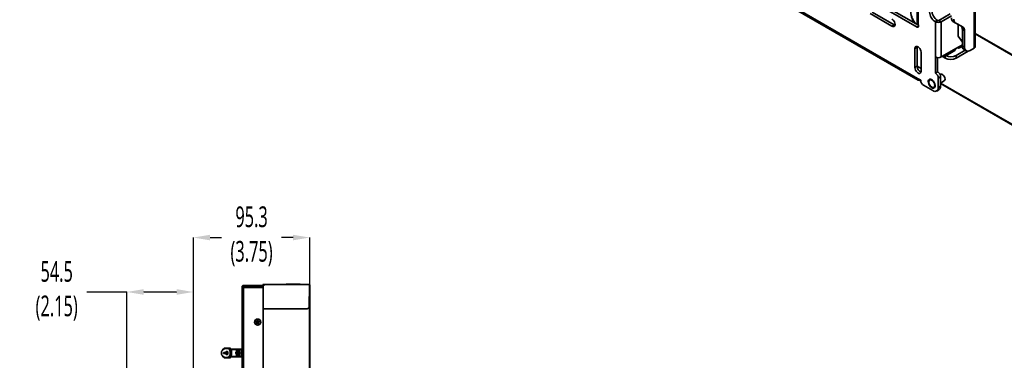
# Model space of a CAD drawing. Header units: millimetres. Extents: x 2 to 1120, y -2 to 861.
# Tile 119 of 226: x 657 to 926, y 443 to 536. Entities that reach past the tile are written whole.
import ezdxf

# ---------------------------------------------------------------- set-up
doc = ezdxf.new("R2010")
doc.units = ezdxf.units.MM
doc.header["$PDSIZE"] = -1
doc.styles.add('SLDTEXTSTYLE0', font='meiryo.ttc', dxfattribs={"width": 0.605})
doc.dimstyles.new('SLDDIMSTYLE1', dxfattribs={"dimtxt": 5.650301, "dimasz": 4.572, "dimexe": 0, "dimexo": 0.0625, "dimgap": 1.412575, "dimtad": 0, "dimtih": 1, "dimtoh": 1, "dimdec": 1, "dimlfac": 3, "dimrnd": 1e-09, "dimzin": 12, "dimdsep": 46, "dimtxsty": 'SLDTEXTSTYLE0', "dimsah": 1, "dimcen": 0.09, "dimadec": 0, "dimazin": 3, "dimtfac": 1, "dimtofl": 0, "dimtmove": 0, "dimatfit": 3, "dimfxl": 1, "dimfrac": 2, "dimtolj": 1, "dimtzin": 12, "dimarcsym": 0})
doc.dimstyles.new('SLDDIMSTYLE2', dxfattribs={"dimtxt": 5.650301, "dimasz": 4.572, "dimexe": 0, "dimexo": 0.0625, "dimgap": 1.412575, "dimtad": 0, "dimtih": 1, "dimtoh": 1, "dimdec": 1, "dimlfac": 3, "dimrnd": 1e-09, "dimzin": 12, "dimdsep": 46, "dimtxsty": 'SLDTEXTSTYLE0', "dimsah": 1, "dimcen": 0.09, "dimadec": 0, "dimazin": 3, "dimtfac": 1, "dimtmove": 0, "dimatfit": 0, "dimfxl": 1, "dimfrac": 2, "dimtolj": 1, "dimtzin": 12, "dimarcsym": 0})

# ---------------------------------------------------------------- blocks, each defined once
blk = doc.blocks.new('*D39')
at = {"color": 0, "linetype": 'Continuous', "lineweight": -2}
for p, q in [((704.83, 436.38), (704.83, 476.77)), ((709.4, 476.77), (712.5, 476.77)), ((732.02, 476.77), (728.92, 476.77)), ((736.6, 463.91), (736.6, 476.77))]:
    blk.add_line(p, q, dxfattribs=at)
at = {"color": 0}
for points in [[(709.4, 477.53), (709.4, 476.01), (704.83, 476.77)], [(732.02, 476.01), (732.02, 477.53), (736.6, 476.77)]]:
    blk.add_solid(points, dxfattribs=at)
at = {"layer": 'Defpoints', "color": 0}
for p in [(704.83, 476.77), (736.6, 463.85), (704.83, 436.32)]:
    blk.add_point(p, dxfattribs=at)
at = {"color": 0, "lineweight": 18, "insert": (720.71, 485.27), "char_height": 5.65, "attachment_point": 2, "style": 'SLDTEXTSTYLE0'}
blk.add_mtext('\\A1;95.3\\P(3.75)', dxfattribs=at)
blk = doc.blocks.new('*D40')
at = {"color": 0, "linetype": 'Continuous', "lineweight": -2}
for p, q in [((675.74, 461.94), (680.31, 461.94)), ((680.31, 461.94), (686.7, 461.93)), ((686.68, 438.62), (686.7, 461.93)), ((700.27, 461.92), (691.27, 461.93)), ((691.27, 461.93), (700.27, 461.92)), ((704.83, 436.38), (704.85, 461.92))]:
    blk.add_line(p, q, dxfattribs=at)
at = {"color": 0}
for points in [[(691.27, 462.69), (691.27, 461.17), (686.7, 461.93)], [(700.27, 461.16), (700.28, 462.69), (704.85, 461.92)]]:
    blk.add_solid(points, dxfattribs=at)
at = {"layer": 'Defpoints', "color": 0}
for p in [(686.7, 461.93), (686.68, 438.55), (704.83, 436.32)]:
    blk.add_point(p, dxfattribs=at)
at = {"color": 0, "lineweight": 18, "insert": (667.53, 470.38), "char_height": 5.65, "attachment_point": 2, "style": 'SLDTEXTSTYLE0'}
blk.add_mtext('\\A1;54.5\\P(2.15)', dxfattribs=at)

msp = doc.modelspace()

# ---------------------------------------------------------------- linework, layer by layer
at = {"color": 7, "linetype": 'Continuous', "lineweight": 35}
for p, q in [((902.357, 635.7889), (902.2995, 535.5118)), ((902.6332, 534.861), (902.6908, 635.3237)), ((790.4637, 584.8206), (902.4176, 520.191)), ((790.6998, 584.2982), (902.6536, 519.6686)), ((917.8725, 584.3101), (917.8725, 528.45)), ((918.2063, 528.9152), (918.2063, 584.7753)), ((902.3334, 534.182), (889.479, 541.6027)), ((902.6824, 534.7031), (890.1053, 541.9637)), ((889.4769, 537.8613), (895.4637, 534.4052)), ((890.1031, 538.2223), (896.0899, 534.7662)), ((911.3808, 537.7728), (908.2951, 535.9939)), ((895.4637, 534.4052), (896.0899, 534.7662)), ((896.0899, 534.7662), (896.2852, 534.6799)), ((902.2995, 535.5118), (902.3041, 535.4529)), ((907.8437, 536.0472), (907.2175, 535.6862)), ((907.2175, 535.6862), (907.3097, 535.633)), ((907.3042, 526.0174), (907.3097, 535.633)), ((907.9359, 535.994), (907.3097, 535.633)), ((907.9359, 535.994), (907.8437, 536.0472)), ((908.2951, 535.9939), (908.9214, 535.6323)), ((908.9159, 526.0168), (908.9214, 535.6323)), ((911.6786, 537.2219), (908.9214, 535.6323)), ((912.1169, 535.7143), (912.7432, 535.3527)), ((912.1169, 535.7143), (914.2336, 534.4919)), ((912.7432, 535.3527), (914.8598, 534.1304)), ((913.4999, 531.7131), (913.5018, 534.9145)), ((902.6929, 534.5971), (902.6928, 534.3896)), ((913.5345, 533.0852), (913.5345, 531.6638)), ((914.2336, 534.4919), (914.8598, 534.1304)), ((914.672, 533.5229), (915.2982, 533.1614)), ((914.672, 533.5229), (914.672, 529.0537)), ((915.2982, 533.1614), (915.2982, 528.6922)), ((918.2063, 532.298), (976.5248, 498.6314)), ((913.4999, 531.7131), (914.672, 530.0419)), ((901.7275, 528.3056), (901.7246, 523.1189)), ((901.7275, 528.3056), (902.3538, 528.6666)), ((902.3538, 528.6666), (902.3508, 523.4799)), ((902.3769, 528.8797), (902.3538, 528.6666)), ((903.4128, 522.1442), (903.4158, 527.331)), ((909.697, 526.0815), (912.6479, 527.7827)), ((909.9336, 526.6036), (912.8845, 528.3048)), ((912.8845, 528.3048), (914.1118, 529.0124)), ((912.9633, 526.4427), (915.459, 527.8834)), ((916.2847, 527.6369), (912.9633, 525.7195)), ((913.3055, 528.5468), (913.3048, 528.5471)), ((913.8752, 528.4903), (914.6747, 528.9512)), ((914.672, 529.0537), (915.2982, 528.6922)), ((915.1104, 528.0846), (915.7367, 527.7231)), ((917.8725, 528.45), (916.7949, 527.8279)), ((907.3017, 521.6287), (907.3042, 526.0174)), ((907.9279, 521.9898), (907.9301, 525.8329)), ((908.9159, 526.0168), (909.9336, 526.6036)), ((909.1273, 526.1379), (909.1266, 526.1383)), ((909.4297, 526.0314), (909.9699, 525.7195)), ((912.9633, 526.4427), (912.9633, 525.7195)), ((901.7246, 523.1189), (902.3508, 523.4799)), ((902.3508, 523.4758), (903.4133, 522.8625)), ((907.9279, 521.9898), (907.3017, 521.6287)), ((907.3292, 521.6128), (907.3017, 521.6287)), ((907.9554, 521.9739), (907.3292, 521.6128)), ((907.9554, 521.9739), (907.9279, 521.9898)), ((908.6677, 521.3238), (908.5715, 521.2683)), ((902.4176, 520.191), (903.3156, 519.6725)), ((903.2241, 519.7254), (903.2229, 519.7247)), ((903.3156, 519.6725), (903.3156, 519.6407)), ((908.1055, 517.7057), (908.107, 520.2645)), ((908.7332, 520.6255), (908.107, 520.2645)), ((908.7318, 518.0667), (908.7332, 520.6255)), ((908.7322, 518.9177), (909.7249, 519.49)), ((908.7322, 518.7619), (1011.0411, 459.7003)), ((904.0934, 518.2924), (906.6078, 516.8408)), ((907.666, 516.736), (908.2922, 517.097)), ((908.7318, 518.0667), (908.1055, 517.7057)), ((718.163, 463.3614), (718.163, 237.388)), ((718.163, 463.3614), (718.4963, 463.3614)), ((718.4963, 463.3614), (718.4963, 463.6947)), ((718.4963, 463.6947), (723.843, 463.6947)), ((718.4963, 463.3614), (718.4963, 463.1257)), ((718.4963, 463.3614), (723.843, 463.3614)), ((718.4963, 463.1257), (723.843, 463.1257)), ((718.4963, 237.6237), (718.4963, 463.1257)), ((721.6297, 463.2614), (721.6297, 463.1257)), ((723.1297, 463.1257), (723.1297, 463.2614)), ((723.843, 463.9347), (723.8697, 463.9347)), ((723.843, 463.7766), (723.843, 463.9347)), ((723.8697, 463.7766), (723.843, 463.7766)), ((723.843, 463.5225), (723.843, 463.7766)), ((723.843, 463.5225), (723.843, 457.2949)), ((723.8697, 463.7766), (723.8697, 463.9347)), ((723.8697, 463.5335), (723.8697, 463.7766)), ((723.873, 463.9147), (723.873, 463.5344)), ((723.8963, 463.988), (724.163, 463.988)), ((723.8963, 463.988), (723.8963, 463.9614)), ((724.163, 463.9614), (723.8963, 463.9614)), ((723.8963, 463.9614), (723.8963, 463.938)), ((724.1624, 463.938), (723.8963, 463.938)), ((723.8963, 463.5399), (723.8963, 457.2949)), ((724.163, 463.988), (736.4297, 463.988)), ((724.163, 463.961), (736.4302, 463.961)), ((730.1463, 464.0674), (730.1463, 464.0407)), ((733.9797, 464.0674), (730.1463, 464.0674)), ((730.1463, 464.0407), (733.9797, 464.0407)), ((733.9797, 464.0407), (733.9797, 464.0674)), ((736.4297, 463.988), (736.5297, 463.988)), ((736.5297, 463.9614), (736.4297, 463.9614)), ((736.5297, 463.8616), (736.4302, 463.961)), ((736.4532, 463.938), (736.5297, 463.938)), ((736.463, 457.6282), (736.5297, 463.8616)), ((736.5297, 463.9614), (736.5297, 463.988)), ((736.5297, 463.938), (736.5297, 463.9614)), ((736.5463, 463.8514), (736.5963, 463.8514)), ((736.5463, 236.878), (736.5463, 463.8514)), ((736.5963, 463.8514), (736.5963, 236.878)), ((723.8497, 243.455), (723.8497, 457.2949)), ((723.8963, 457.2949), (735.863, 457.2949)), ((723.8963, 243.455), (723.8963, 457.2949)), ((735.863, 457.2949), (736.463, 457.6282)), ((736.5297, 458.848), (736.4761, 458.848)), ((736.5297, 241.8814), (736.5297, 458.848)), ((722.2297, 454.0647), (722.1643, 454.0647)), ((722.1897, 453.5361), (722.1897, 453.3372)), ((722.4563, 453.7314), (722.4563, 453.2985)), ((722.7957, 453.7314), (722.4563, 453.7314)), ((713.3653, 446.5691), (712.7967, 446.1162)), ((712.8026, 446.0707), (713.3314, 446.4919)), ((713.3314, 446.4919), (713.4938, 446.553)), ((713.4938, 446.553), (714.0808, 446.553)), ((713.5645, 446.6363), (714.1515, 446.6363)), ((714.2938, 446.5816), (714.1515, 446.6363)), ((714.1515, 446.6363), (714.6625, 446.6363)), ((715.0455, 446.3196), (716.5164, 446.3196)), ((715.2421, 446.3196), (715.0455, 446.3196)), ((716.5624, 446.2363), (715.0513, 446.2363)), ((715.2172, 446.3218), (715.2159, 446.3258)), ((716.613, 446.2363), (716.5624, 446.2363)), ((716.613, 445.6822), (716.613, 446.2363)), ((716.6828, 446.3185), (716.6693, 446.3079)), ((716.7797, 446.3161), (716.7797, 446.3196)), ((716.7797, 446.3196), (716.993, 446.3196)), ((716.7797, 446.3161), (716.993, 446.3161)), ((716.993, 446.3196), (716.993, 446.3161)), ((716.993, 446.3196), (717.0092, 446.3196)), ((717.0463, 446.2688), (717.0702, 446.2631)), ((717.085, 446.2623), (717.0849, 446.2618)), ((717.213, 446.0453), (717.213, 445.6837)), ((717.3242, 446.2363), (717.3242, 445.5654)), ((717.8948, 446.2363), (717.3517, 446.2363)), ((717.4077, 446.3196), (717.4281, 446.3196)), ((717.4281, 446.3196), (718.0018, 446.3196)), ((717.8631, 446.2391), (717.8631, 444.3335)), ((712.7967, 444.4564), (713.3653, 444.0035)), ((713.3314, 444.0807), (712.8026, 444.5019)), ((713.5649, 445.1774), (713.175, 445.1201)), ((713.1771, 445.4521), (713.5565, 445.3793)), ((713.4938, 444.0196), (713.3314, 444.0807)), ((714.0808, 444.0196), (713.4938, 444.0196)), ((713.5565, 445.3793), (714.0654, 445.3793)), ((714.1515, 443.9363), (713.5645, 443.9363)), ((714.0737, 445.1774), (713.5649, 445.1774)), ((713.6752, 445.4916), (714.184, 445.4916)), ((714.1874, 445.0706), (713.6786, 445.0706)), ((714.0514, 445.6863), (713.8571, 445.6863)), ((713.8571, 444.8863), (714.0514, 444.8863)), ((714.1515, 443.9363), (714.2938, 443.991)), ((714.6625, 443.9363), (714.1515, 443.9363)), ((715.0455, 444.253), (716.5164, 444.253)), ((715.0455, 444.253), (715.0455, 444.2182)), ((715.2421, 444.253), (715.0455, 444.253)), ((715.0455, 444.2182), (715.1465, 444.2182)), ((715.0513, 444.3363), (716.5624, 444.3363)), ((716.5624, 444.3363), (716.613, 444.3363)), ((716.613, 444.3363), (716.613, 444.8889)), ((716.993, 444.2565), (716.7797, 444.2565)), ((716.7797, 444.253), (716.7797, 444.2565)), ((716.7797, 444.253), (716.9932, 444.253)), ((716.993, 444.2565), (716.993, 444.253)), ((717.0702, 444.3095), (717.0463, 444.3038)), ((717.0832, 444.3212), (717.0851, 444.3104)), ((717.213, 444.8904), (717.213, 444.5273)), ((717.3242, 445.0049), (717.3242, 444.3363)), ((717.3517, 444.3363), (717.8948, 444.3363)), ((717.4077, 444.253), (717.4281, 444.253)), ((717.4166, 444.2539), (717.4201, 444.2537)), ((717.4281, 444.253), (717.9464, 444.253))]:
    msp.add_line(p, q, dxfattribs=at)
at = {"color": 8, "linetype": 'Continuous', "lineweight": 35}
for p, q in [((902.3334, 534.182), (902.6928, 534.3893)), ((918.2063, 532.4107), (976.5391, 498.7359)), ((914.1118, 529.0124), (914.672, 529.3353)), ((914.672, 530.5023), (914.1294, 530.8155)), ((914.672, 530.0875), (914.6182, 530.1185)), ((913.3055, 528.5475), (913.3055, 528.5468)), ((909.1273, 526.1387), (909.1273, 526.1379)), ((909.9699, 526.2388), (909.9699, 525.7195)), ((903.2229, 519.7261), (903.2229, 519.7247)), ((1011.0554, 459.8048), (908.7322, 518.8747)), ((723.1297, 463.2614), (721.6297, 463.2614)), ((722.2297, 454.0647), (722.2297, 454.0968)), ((716.5624, 446.2363), (716.5624, 445.639)), ((716.613, 446.2363), (716.6262, 446.2653)), ((716.7797, 446.3161), (716.7787, 445.762)), ((717.0463, 446.2688), (717.0473, 445.7603)), ((717.3242, 446.2363), (717.0866, 446.2363)), ((717.3242, 446.2363), (717.3517, 446.2363)), ((717.3517, 445.5243), (717.3517, 446.2363)), ((716.5624, 444.9333), (716.5624, 444.3363)), ((716.7787, 444.8076), (716.7797, 444.2565)), ((717.0473, 444.8137), (717.0463, 444.3038)), ((717.0866, 444.3363), (717.3242, 444.3363)), ((717.3517, 444.3363), (717.3242, 444.3363)), ((717.3517, 444.3363), (717.3517, 445.0553))]:
    msp.add_line(p, q, dxfattribs=at)
at = {"color": 7, "linetype": 'Continuous', "lineweight": 35, "flags": 128}
for points in [[(895.4637, 534.4052), (895.7246, 534.3023), (895.96, 534.305), (896.1469, 534.4129), (896.2669, 534.6155), (896.3084, 534.893), (896.2673, 535.2181), (896.1475, 535.5592), (895.9609, 535.8827), (895.7257, 536.1571), (895.4648, 536.3554)], [(896.1729, 534.723), (896.1915, 534.7557), (896.3084, 534.8993)], [(903.4158, 527.331), (903.3747, 527.6562), (903.2549, 527.9972), (903.0683, 528.3207), (902.8331, 528.5951), (902.5722, 528.7934), (902.3113, 528.8963), (902.0759, 528.8936), (901.8891, 528.7857), (901.769, 528.5831), (901.7275, 528.3056)], [(901.7246, 523.1189), (901.7657, 522.7937), (901.8854, 522.4526), (902.0721, 522.1291), (902.3073, 521.8548), (902.5681, 521.6564), (902.829, 521.5536), (903.0644, 521.5562), (903.2513, 521.6641), (903.3714, 521.8668), (903.4128, 522.1442)], [(909.9447, 519.9749), (909.8997, 520.2966), (909.7699, 520.6316), (909.5709, 520.9395), (909.3268, 521.1832), (909.0669, 521.3332), (908.8226, 521.3715), (908.6677, 521.3238)], [(907.1237, 518.2725), (907.0798, 518.6034), (906.9523, 518.9493), (906.7553, 519.2728), (906.5099, 519.5389), (906.2428, 519.7187), (905.9829, 519.7927), (905.7584, 519.7529), (905.5937, 519.6036), (905.5065, 519.361), (905.5063, 519.0514), (905.5931, 518.7083), (905.7576, 518.3689), (905.9819, 518.07), (906.2417, 517.844), (906.5088, 517.7154), (906.7544, 517.6981), (906.9517, 517.7939), (907.0794, 517.9926), (907.1237, 518.2725)], [(907.054, 517.626), (907.1677, 517.7693), (907.2516, 518.0345), (907.2518, 518.3627), (907.1683, 518.7245), (907.0084, 519.088), (906.7865, 519.4208), (906.5221, 519.6933), (906.2389, 519.8813), (905.9619, 519.9682), (905.7158, 519.9461), (905.6842, 519.9339)], [(724.163, 463.988), (724.163, 463.9875), (724.163, 463.986), (724.163, 463.9835), (724.163, 463.9801), (724.163, 463.976), (724.163, 463.9714), (724.163, 463.9663), (724.163, 463.961)]]:
    msp.add_lwpolyline(points, dxfattribs=at)
at = {"color": 8, "linetype": 'Continuous', "lineweight": 35, "flags": 128}
msp.add_lwpolyline([(905.3566, 519.2926), (905.3987, 518.9438), (905.5218, 518.577), (905.7149, 518.2249), (905.9608, 517.9189), (906.2376, 517.686), (906.5209, 517.547), (906.7854, 517.5142), (907.0076, 517.5906), (907.054, 517.626)], dxfattribs=at)
at = {"color": 7, "linetype": 'Continuous', "lineweight": 35}
for radius in [0.85, 0.4167]:
    msp.add_circle((722.3797, 453.708), radius, dxfattribs=at)
at = {"color": 8, "linetype": 'Continuous', "lineweight": 35}
for centre, radius, start, end in [((905.7725, 538.4278), 5.1829, 175.885766, 216.998426), ((905.9947, 519.371), 0.6429, 118.880952, 186.995305)]:
    msp.add_arc(centre, radius, start, end, dxfattribs=at)
at = {"color": 7, "linetype": 'Continuous', "lineweight": 35}
for centre, radius, start, end in [((908.9696, 538.4247), 3.251, 182.566514, 237.389704), ((909.5958, 538.7857), 3.251, 182.566514, 237.389704), ((902.013, 534.5819), 0.6801, 1.277493, 24.229178), ((908.1161, 537.189), 1.7526, 242.604857, 297.351343), ((908.1157, 536.3408), 0.3906, 242.604857, 297.351343), ((912.7383, 536.579), 1.0648, 174.379621, 234.301961), ((913.3645, 536.2175), 1.0648, 174.379621, 234.301961), ((902.4736, 534.3542), 0.222, 230.828926, 9.181794), ((912.2885, 533.0729), 1.246, 0.562283, 13.347754), ((913.6122, 533.6272), 1.0648, 354.379621, 54.301961), ((914.2385, 533.2657), 1.0648, 354.379621, 54.301961), ((912.3255, 528.2435), 0.5624, 304.977414, 6.258574), ((913.6201, 528.9329), 0.4981, 230.828926, 9.181794), ((915.6788, 528.9256), 1.015, 172.74417, 235.943649), ((916.2106, 528.5442), 0.9244, 170.785963, 309.203285), ((917.636, 528.9721), 0.5732, 294.374658, 354.305201), ((908.1106, 527.5735), 1.7526, 242.604857, 297.351343), ((909.4419, 526.5241), 0.4981, 230.828926, 9.181794), ((911.4666, 528.6082), 3.2534, 242.609672, 297.390328), ((911.4583, 529.3753), 3.2962, 246.749055, 297.167705), ((904.0543, 523.4999), 1.7037, 180.671445, 247.036296), ((906.4182, 520.1888), 1.6905, 2.566514, 57.389704), ((907.0444, 520.5498), 1.6905, 2.566514, 57.389704), ((902.9087, 520.1107), 0.4977, 170.720323, 309.13756), ((905.0044, 519.7164), 1.6905, 182.566514, 237.389704), ((909.4447, 519.9092), 0.5043, 303.759492, 7.476496), ((907.1922, 517.5581), 0.9252, 230.828926, 9.181794), ((907.6935, 517.9529), 1.0445, 304.977414, 6.258574), ((721.5297, 463.2614), 0.1, 0, 90), ((723.2297, 463.2614), 0.1, 90, 180), ((723.8963, 463.9147), 0.0233, 90, 180), ((723.6963, 463.9616), 0.4667, 295.376934, 359.935714), ((722.2297, 454.398), 0.3333, 270, 304.383491), ((716.6963, 446.2363), 0.0833, 90, 180), ((716.913, 445.2863), 0.3182, 0, 180), ((716.913, 445.2863), 0.3182, 180, 0), ((716.913, 445.2863), 0.3, 360, 180), ((716.913, 445.2863), 0.3, 180, 360), ((716.6963, 444.3363), 0.0833, 180, 270)]:
    msp.add_arc(centre, radius, start, end, dxfattribs=at)
for points, knots in [([(901.8284, 535.1961), (901.8064, 535.2234), (901.6571, 535.4091), (901.4177, 535.7998), (901.1292, 536.3519), (900.9287, 536.8349), (900.8512, 537.1225), (900.8244, 537.2218)], [0, 0, 0, 0, 0.04648616, 0.3167849, 0.58721185, 0.85749211, 1, 1, 1, 1]), ([(902.6332, 534.861), (902.5993, 534.9095), (902.527, 535.0132), (902.4233, 535.1619), (902.3381, 535.3148), (902.3156, 535.4062), (902.3041, 535.4529)], [0, 0, 0, 0, 0.213935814, 0.457314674, 0.72287439, 1, 1, 1, 1]), ([(723.843, 463.9347), (723.8436, 463.9408), (723.8448, 463.953), (723.8543, 463.9692), (723.8682, 463.9812), (723.8832, 463.9873), (723.8928, 463.9878), (723.8963, 463.988)], [0, 0, 0, 0, 0.21719459, 0.43449075, 0.65275335, 0.87206693, 1, 1, 1, 1]), ([(723.8963, 463.5399), (723.8895, 463.5383), (723.8757, 463.5351), (723.858, 463.5307), (723.8455, 463.5264), (723.8438, 463.5238), (723.843, 463.5225)], [0, 0, 0, 0, 0.2473547, 0.49644195, 0.74730849, 1, 1, 1, 1]), ([(723.8697, 463.9347), (723.87, 463.9379), (723.8707, 463.9443), (723.8759, 463.9527), (723.8835, 463.9587), (723.8908, 463.9612), (723.8952, 463.9613), (723.8963, 463.9614)], [0, 0, 0, 0, 0.22597025, 0.45183065, 0.6807365, 0.91407355, 1, 1, 1, 1]), ([(723.8963, 463.5399), (723.8929, 463.5383), (723.886, 463.5351), (723.8772, 463.5307), (723.8709, 463.5264), (723.8701, 463.5238), (723.8697, 463.5225)], [0, 0, 0, 0, 0.25015724, 0.50011109, 0.75000938, 1, 1, 1, 1]), ([(712.8026, 444.5019), (712.7618, 444.5407), (712.6802, 444.6181), (712.582, 444.8024), (712.515, 445.0293), (712.4911, 445.2863), (712.515, 445.5433), (712.582, 445.7702), (712.6802, 445.9545), (712.7618, 446.0319), (712.8026, 446.0707)], [0, 0, 0, 0, 0.125554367, 0.250718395, 0.375505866, 0.499998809, 0.624491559, 0.749278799, 0.874441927, 1, 1, 1, 1]), ([(713.4021, 446.5665), (713.3966, 446.5675), (713.3856, 446.5695), (713.3701, 446.5674), (713.3581, 446.5631), (713.3524, 446.5583), (713.3505, 446.5566)], [0, 0, 0, 0, 0.28445434, 0.56890868, 0.85336302, 1, 1, 1, 1]), ([(713.5645, 446.6363), (713.5367, 446.6334), (713.4809, 446.6275), (713.4284, 446.5868), (713.4021, 446.5665)], [0, 0, 0, 0, 0.49963193, 1, 1, 1, 1]), ([(714.0808, 446.553), (714.1769, 446.537), (714.3689, 446.505), (714.5861, 446.2847), (714.7256, 446.0359), (714.8075, 445.811), (714.8602, 445.557), (714.8784, 445.2863), (714.8602, 445.0156), (714.8075, 444.7616), (714.7256, 444.5367), (714.5861, 444.2879), (714.3689, 444.0676), (714.1769, 444.0356), (714.0808, 444.0196)], [0, 0, 0, 0, 0.12520671, 0.25012639, 0.31272143, 0.37522466, 0.4376395, 0.49999905, 0.56235867, 0.62477372, 0.68727712, 0.74987185, 0.87479181, 1, 1, 1, 1]), ([(714.6625, 446.6363), (714.762, 446.6204), (714.9341, 446.593), (715.0835, 446.4252), (715.1465, 446.3544)], [0, 0, 0, 0, 0.578143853, 1, 1, 1, 1]), ([(714.9099, 446.1319), (714.898, 446.1579), (714.8796, 446.1977), (714.8773, 446.2494), (714.8876, 446.2857), (714.9099, 446.316), (714.9455, 446.3388), (714.9925, 446.3524), (715.0273, 446.3537), (715.0455, 446.3544)], [0, 0, 0, 0, 0.25522147, 0.39175046, 0.51354124, 0.63820422, 0.75173982, 0.86995332, 1, 1, 1, 1]), ([(714.9099, 446.1319), (714.9244, 446.1371), (714.9541, 446.1478), (714.9951, 446.1734), (715.0298, 446.2037), (715.0442, 446.2256), (715.0513, 446.2363)], [0, 0, 0, 0, 0.24480753, 0.49999867, 0.75519058, 1, 1, 1, 1]), ([(714.9099, 444.4407), (714.9677, 444.5639), (715.0546, 444.7493), (715.109, 445.0523), (715.1238, 445.2863), (715.109, 445.5203), (715.0546, 445.8233), (714.9677, 446.0087), (714.9099, 446.1319)], [0, 0, 0, 0, 0.25037555, 0.37667973, 0.49999921, 0.62334767, 0.74963178, 1, 1, 1, 1]), ([(715.0513, 446.2363), (715.0272, 446.2532), (714.998, 446.2738), (714.9901, 446.2998), (714.9934, 446.3069), (714.9964, 446.31), (714.9993, 446.312), (715.0029, 446.3138), (715.0089, 446.316), (715.0242, 446.3193), (715.0365, 446.3195), (715.0455, 446.3196)], [0, 0, 0, 0, 0.59376735, 0.72072929, 0.76579966, 0.78484317, 0.80229611, 0.82020302, 0.83860667, 0.88043703, 1, 1, 1, 1]), ([(715.0513, 446.2363), (715.1117, 446.089), (715.2265, 445.809), (715.2761, 445.2868), (715.2266, 444.7642), (715.1118, 444.4841), (715.0513, 444.3363)], [0, 0, 0, 0, 0.26305062, 0.4999498, 0.73624501, 1, 1, 1, 1]), ([(715.2116, 446.3397), (715.2103, 446.3415), (715.2066, 446.3469), (715.1967, 446.3532), (715.1824, 446.3579), (715.1652, 446.3589), (715.1528, 446.3559), (715.1465, 446.3544)], [0, 0, 0, 0, 0.10440481, 0.31170576, 0.53373208, 0.76538853, 1, 1, 1, 1]), ([(715.2421, 446.3196), (715.2253, 446.321), (715.1919, 446.3237), (715.1616, 446.3443), (715.1465, 446.3544)], [0, 0, 0, 0, 0.5040631, 1, 1, 1, 1]), ([(716.6262, 446.2653), (716.6268, 446.2667), (716.6305, 446.2761), (716.652, 446.2889), (716.6844, 446.3025), (716.7144, 446.3103), (716.7464, 446.3151), (716.769, 446.3158), (716.7797, 446.3161)], [0, 0, 0, 0, 0.062019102, 0.415029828, 0.599039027, 0.753867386, 0.88469862, 1, 1, 1, 1]), ([(716.6785, 446.3148), (716.6709, 446.3113), (716.655, 446.3042), (716.638, 446.2882), (716.6321, 446.2754), (716.6299, 446.2707)], [0, 0, 0, 0, 0.37291873, 0.76799759, 1, 1, 1, 1]), ([(716.7797, 446.3196), (716.7772, 446.3196), (716.7723, 446.3196), (716.7622, 446.3196), (716.747, 446.3196), (716.7261, 446.3196), (716.7019, 446.3196), (716.6986, 446.3196), (716.6963, 446.3196)], [0, 0, 0, 0, 0.02327468, 0.04751946, 0.10404036, 0.22306689, 0.47705627, 1, 1, 1, 1]), ([(717.0763, 446.2363), (717.0752, 446.2468), (717.0735, 446.2629), (717.0631, 446.2823), (717.0523, 446.2957), (717.039, 446.3064), (717.0196, 446.3168), (717.0035, 446.3185), (716.993, 446.3196)], [0, 0, 0, 0, 0.23945684, 0.36836066, 0.5, 0.63163934, 0.76054316, 1, 1, 1, 1]), ([(716.993, 446.3161), (716.9938, 446.3099), (716.9952, 446.2989), (717.0139, 446.2826), (717.0349, 446.2737), (717.0463, 446.2688)], [0, 0, 0, 0, 0.364509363, 0.652805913, 1, 1, 1, 1]), ([(717.0763, 446.2363), (717.0752, 446.246), (717.0734, 446.2609), (717.0634, 446.2791), (717.0529, 446.2919), (717.0397, 446.3024), (717.0202, 446.3129), (717.0038, 446.3148), (716.993, 446.3161)], [0, 0, 0, 0, 0.23207603, 0.3586569, 0.48935493, 0.6216047, 0.75265415, 1, 1, 1, 1]), ([(717.0866, 446.2363), (717.0855, 446.2468), (717.0839, 446.2629), (717.0743, 446.2823), (717.0643, 446.2957), (717.0519, 446.3064), (717.0339, 446.3168), (717.0189, 446.3185), (717.0092, 446.3196)], [0, 0, 0, 0, 0.239456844, 0.36836066, 0.5, 0.631639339, 0.760543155, 1, 1, 1, 1]), ([(717.0092, 446.3196), (717.0184, 446.3196), (717.0394, 446.3196), (717.0881, 446.3196), (717.14, 446.3196), (717.1879, 446.3196), (717.2391, 446.3196), (717.2894, 446.3196), (717.3184, 446.3196), (717.332, 446.3196)], [0, 0, 0, 0, 0.16048995, 0.36209718, 0.48399121, 0.60634324, 0.74046185, 0.87852364, 1, 1, 1, 1]), ([(717.0463, 446.2688), (717.0507, 446.2695), (717.0597, 446.271), (717.0731, 446.2686), (717.0858, 446.2623), (717.0953, 446.2541), (717.0992, 446.247), (717.1005, 446.2447)], [0, 0, 0, 0, 0.20187205, 0.41901041, 0.64766891, 0.88255587, 1, 1, 1, 1]), ([(717.0702, 446.2631), (717.0869, 446.2563), (717.1227, 446.2416), (717.1662, 446.1976), (717.2041, 446.1323), (717.2097, 446.0775), (717.213, 446.0453)], [0, 0, 0, 0, 0.190092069, 0.405413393, 0.651228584, 1, 1, 1, 1]), ([(717.4077, 446.3196), (717.3972, 446.3185), (717.3811, 446.3168), (717.3616, 446.3064), (717.3483, 446.2957), (717.3375, 446.2823), (717.3271, 446.2629), (717.3253, 446.2468), (717.3242, 446.2363)], [0, 0, 0, 0, 0.23930355, 0.36813294, 0.49971958, 0.63134249, 0.76027984, 1, 1, 1, 1]), ([(717.3501, 446.2363), (717.3506, 446.2428), (717.3514, 446.2548), (717.3581, 446.2735), (717.3705, 446.2928), (717.3878, 446.3078), (717.4014, 446.3128), (717.406, 446.3145)], [0, 0, 0, 0, 0.18896992, 0.35106176, 0.57185422, 0.85466097, 1, 1, 1, 1]), ([(717.3517, 446.2363), (717.353, 446.2481), (717.3558, 446.2727), (717.3765, 446.3006), (717.4022, 446.3169), (717.4197, 446.3187), (717.4281, 446.3196)], [0, 0, 0, 0, 0.27026133, 0.56242939, 0.78973642, 1, 1, 1, 1]), ([(717.9464, 446.3196), (717.9399, 446.3192), (717.9279, 446.3184), (717.9093, 446.3117), (717.8898, 446.2994), (717.8744, 446.2805), (717.8648, 446.2582), (717.8637, 446.2439), (717.8631, 446.2363)], [0, 0, 0, 0, 0.14880898, 0.2764423, 0.45026507, 0.6721072, 0.82662487, 1, 1, 1, 1]), ([(717.9538, 446.3196), (717.9501, 446.3196), (717.9427, 446.3196), (717.954, 446.3196), (717.9811, 446.3196), (718.0194, 446.3196), (718.062, 446.3196), (718.1059, 446.3196), (718.1409, 446.3196), (718.1588, 446.3196), (718.163, 446.3196)], [0, 0, 0, 0, 0.14598839, 0.29928631, 0.45181456, 0.59572535, 0.71715919, 0.83909163, 0.96246958, 1, 1, 1, 1]), ([(713.3505, 444.016), (713.3524, 444.0143), (713.3581, 444.0095), (713.3701, 444.0052), (713.3856, 444.0031), (713.3966, 444.0051), (713.4021, 444.0061)], [0, 0, 0, 0, 0.14663698, 0.43109132, 0.71554566, 1, 1, 1, 1]), ([(713.4021, 444.0061), (713.4239, 443.9888), (713.4763, 443.9472), (713.532, 443.9403), (713.5645, 443.9363)], [0, 0, 0, 0, 0.41562635, 1, 1, 1, 1]), ([(715.1465, 444.2182), (715.0834, 444.1473), (714.934, 443.9795), (714.7619, 443.9521), (714.6625, 443.9363)], [0, 0, 0, 0, 0.42261599, 1, 1, 1, 1]), ([(715.0455, 444.2182), (715.0274, 444.2189), (714.9929, 444.2202), (714.9459, 444.2337), (714.9095, 444.2564), (714.8814, 444.2957), (714.8732, 444.3593), (714.8968, 444.4115), (714.9099, 444.4407)], [0, 0, 0, 0, 0.12921785, 0.24664659, 0.36338488, 0.48722528, 0.71333187, 1, 1, 1, 1]), ([(715.0513, 444.3363), (715.0442, 444.347), (715.0298, 444.3689), (714.9951, 444.3992), (714.9541, 444.4248), (714.9244, 444.4355), (714.9099, 444.4407)], [0, 0, 0, 0, 0.24480895, 0.5000007, 0.75519208, 1, 1, 1, 1]), ([(715.0455, 444.253), (715.0365, 444.2531), (715.0242, 444.2533), (715.0089, 444.2566), (715.0029, 444.2588), (714.9993, 444.2606), (714.9964, 444.2626), (714.9934, 444.2657), (714.9901, 444.2728), (714.998, 444.2988), (715.0272, 444.3194), (715.0513, 444.3363)], [0, 0, 0, 0, 0.11958403, 0.16140993, 0.17980825, 0.19770883, 0.21516607, 0.23421369, 0.27928992, 0.40624924, 1, 1, 1, 1]), ([(715.0474, 444.2466), (715.0411, 444.2471), (715.029, 444.2479), (715.0156, 444.2508), (715.0076, 444.2538), (715.0033, 444.2562), (715.0006, 444.2586), (715.0002, 444.26), (714.9999, 444.2606)], [0, 0, 0, 0, 0.28565864, 0.54236302, 0.66053604, 0.77380534, 0.88576622, 1, 1, 1, 1]), ([(715.1465, 444.2182), (715.1616, 444.2283), (715.1919, 444.2489), (715.2253, 444.2516), (715.2421, 444.253)], [0, 0, 0, 0, 0.49593684, 1, 1, 1, 1]), ([(715.1465, 444.2182), (715.1527, 444.2167), (715.165, 444.2138), (715.1822, 444.2147), (715.1964, 444.2193), (715.206, 444.2252), (715.2097, 444.2303), (715.2107, 444.2318)], [0, 0, 0, 0, 0.23820387, 0.47348446, 0.69915225, 0.91005854, 1, 1, 1, 1]), ([(717.413, 445.2863), (717.4102, 445.3267), (717.4046, 445.4063), (717.3618, 445.5159), (717.3015, 445.6069), (717.2141, 445.6924), (717.1069, 445.7537), (716.9786, 445.7868), (716.8349, 445.789), (716.6923, 445.744), (716.5714, 445.6587), (716.486, 445.5577), (716.425, 445.4294), (716.417, 445.3342), (716.413, 445.2863)], [0, 0, 0, 0, 0.07716322, 0.15218488, 0.22219423, 0.28506201, 0.38499594, 0.45444004, 0.53724052, 0.65734928, 0.73340453, 0.8182022, 0.90852837, 1, 1, 1, 1]), ([(716.413, 445.2863), (716.4158, 445.2459), (716.4214, 445.1663), (716.4643, 445.0568), (716.5245, 444.9657), (716.6119, 444.8802), (716.7191, 444.8189), (716.8475, 444.7858), (716.9911, 444.7837), (717.1337, 444.8286), (717.2546, 444.9139), (717.3401, 445.0149), (717.4011, 445.1432), (717.409, 445.2384), (717.413, 445.2863)], [0, 0, 0, 0, 0.077163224, 0.152184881, 0.222194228, 0.28506201, 0.384995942, 0.454440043, 0.53724052, 0.657349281, 0.73340453, 0.818202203, 0.908528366, 1, 1, 1, 1]), ([(716.413, 445.2863), (716.4158, 445.2459), (716.4214, 445.1663), (716.4643, 445.0568), (716.5245, 444.9657), (716.6119, 444.8802), (716.7191, 444.8189), (716.8475, 444.7858), (716.9911, 444.7837), (717.1337, 444.8286), (717.2546, 444.9139), (717.3401, 445.0149), (717.4011, 445.1432), (717.409, 445.2384), (717.413, 445.2863)], [0, 0, 0, 0, 0.077163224, 0.152184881, 0.222194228, 0.28506201, 0.384995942, 0.454440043, 0.53724052, 0.657349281, 0.73340453, 0.818202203, 0.908528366, 1, 1, 1, 1]), ([(716.5948, 445.2863), (716.6006, 445.2863), (716.6108, 445.2863), (716.6123, 445.2863), (716.613, 445.2863)], [0, 0, 0, 0, 0.56000001, 1, 1, 1, 1]), ([(716.913, 445.2863), (716.8862, 445.2863), (716.83, 445.2863), (716.7495, 445.2863), (716.6765, 445.2863), (716.6233, 445.2863), (716.6164, 445.2863), (716.613, 445.2863)], [0, 0, 0, 0, 0.17126972, 0.35807352, 0.55384077, 0.78378228, 1, 1, 1, 1]), ([(716.636, 444.3036), (716.637, 444.2931), (716.639, 444.2727), (716.6585, 444.2628), (716.6681, 444.2579)], [0, 0, 0, 0, 0.50967716, 1, 1, 1, 1]), ([(716.7797, 444.2565), (716.7687, 444.2568), (716.7453, 444.2574), (716.7126, 444.2625), (716.6827, 444.2707), (716.6545, 444.2821), (716.644, 444.2913), (716.6381, 444.2964)], [0, 0, 0, 0, 0.1438624, 0.30556291, 0.49499419, 0.71839479, 1, 1, 1, 1]), ([(716.711, 444.253), (716.717, 444.253), (716.7263, 444.253), (716.748, 444.253), (716.7645, 444.253), (716.7733, 444.253), (716.7776, 444.253), (716.7797, 444.253)], [0, 0, 0, 0, 0.53246776, 0.81386427, 0.91383542, 0.9577271, 1, 1, 1, 1]), ([(717.213, 445.2863), (717.2074, 445.2863), (717.1959, 445.2863), (717.1126, 445.2863), (717.0121, 445.2863), (716.945, 445.2863), (716.913, 445.2863)], [0, 0, 0, 0, 0.27798592, 0.57205847, 0.79607139, 1, 1, 1, 1]), ([(716.993, 444.2565), (717.0038, 444.2578), (717.0202, 444.2597), (717.0397, 444.2702), (717.0529, 444.2807), (717.0634, 444.2936), (717.0734, 444.3117), (717.0751, 444.3267), (717.0763, 444.3363)], [0, 0, 0, 0, 0.24735188, 0.37840209, 0.51065142, 0.64134817, 0.7679273, 1, 1, 1, 1]), ([(717.0463, 444.3038), (717.035, 444.299), (717.014, 444.2901), (716.9952, 444.2738), (716.9938, 444.2627), (716.993, 444.2565)], [0, 0, 0, 0, 0.34419253, 0.63324552, 1, 1, 1, 1]), ([(716.9932, 444.253), (716.9987, 444.2533), (717.0097, 444.254), (717.0307, 444.2607), (717.0527, 444.2754), (717.0653, 444.2936), (717.0698, 444.3039), (717.0709, 444.3066), (717.0728, 444.3116), (717.0755, 444.3216), (717.076, 444.3309), (717.0763, 444.3363)], [0, 0, 0, 0, 0.12644766, 0.25341742, 0.5016831, 0.7217919, 0.75025928, 0.76210092, 0.78710224, 0.87497953, 1, 1, 1, 1]), ([(716.9932, 444.253), (716.9946, 444.253), (716.9973, 444.253), (717.0138, 444.253), (717.0393, 444.253), (717.0749, 444.253), (717.1174, 444.253), (717.163, 444.253), (717.209, 444.253), (717.254, 444.253), (717.2975, 444.253), (717.3385, 444.253), (717.376, 444.253), (717.3945, 444.253), (717.4039, 444.253)], [0, 0, 0, 0, 0.07997242, 0.1597834, 0.24634443, 0.33491058, 0.42322366, 0.5090625, 0.58791289, 0.66644437, 0.74604247, 0.82531897, 0.911582, 1, 1, 1, 1]), ([(717.1005, 444.3279), (717.0992, 444.3256), (717.0953, 444.3185), (717.0858, 444.3103), (717.0731, 444.304), (717.0597, 444.3017), (717.0507, 444.3031), (717.0463, 444.3038)], [0, 0, 0, 0, 0.11744274, 0.35232953, 0.5809892, 0.79812851, 1, 1, 1, 1]), ([(717.213, 444.5273), (717.2095, 444.494), (717.2035, 444.4375), (717.164, 444.372), (717.1204, 444.3299), (717.0863, 444.316), (717.0702, 444.3095)], [0, 0, 0, 0, 0.36044914, 0.61333341, 0.81793828, 1, 1, 1, 1]), ([(717.213, 445.2863), (717.2141, 445.2863), (717.2161, 445.2863), (717.2266, 445.2863), (717.2312, 445.2863)], [0, 0, 0, 0, 0.55999999, 1, 1, 1, 1]), ([(717.3242, 444.3363), (717.3247, 444.3298), (717.3255, 444.3178), (717.3322, 444.2992), (717.3446, 444.2796), (717.3635, 444.2642), (717.3858, 444.2547), (717.4001, 444.2536), (717.4077, 444.253)], [0, 0, 0, 0, 0.147899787, 0.274763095, 0.447570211, 0.669532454, 0.825032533, 1, 1, 1, 1]), ([(717.4191, 444.2542), (717.4131, 444.2556), (717.4017, 444.2584), (717.3844, 444.2679), (717.3684, 444.2823), (717.3573, 444.3006), (717.3512, 444.3189), (717.3505, 444.3303), (717.3501, 444.3363)], [0, 0, 0, 0, 0.16065729, 0.30155976, 0.50685242, 0.7078375, 0.84520762, 1, 1, 1, 1]), ([(717.4281, 444.253), (717.4185, 444.2541), (717.4037, 444.2558), (717.3859, 444.2662), (717.3737, 444.2769), (717.3638, 444.2903), (717.3542, 444.3097), (717.3527, 444.3258), (717.3517, 444.3363)], [0, 0, 0, 0, 0.23945684, 0.36836066, 0.5, 0.63163934, 0.76054316, 1, 1, 1, 1]), ([(717.4183, 444.2536), (717.4193, 444.2536), (717.4207, 444.2537), (717.42, 444.2538), (717.4197, 444.2539)], [0, 0, 0, 0, 0.70821672, 1, 1, 1, 1]), ([(717.8631, 444.3363), (717.8635, 444.3298), (717.8643, 444.3178), (717.871, 444.2991), (717.8833, 444.2797), (717.9023, 444.2643), (717.9245, 444.2547), (717.9388, 444.2536), (717.9464, 444.253)], [0, 0, 0, 0, 0.14876473, 0.27636995, 0.45018606, 0.67204987, 0.82659274, 1, 1, 1, 1]), ([(717.9538, 444.253), (717.9501, 444.253), (717.9427, 444.253), (717.954, 444.253), (717.9811, 444.253), (718.0194, 444.253), (718.0621, 444.253), (718.106, 444.253), (718.1409, 444.253), (718.1589, 444.253), (718.163, 444.253)], [0, 0, 0, 0, 0.14599114, 0.29929194, 0.45182307, 0.59573657, 0.71767114, 0.8391069, 0.96298991, 1, 1, 1, 1])]:
    msp.add_open_spline(points, degree=3, knots=knots, dxfattribs=at)
for points in [[(718.163, 463.3614), (718.168, 463.4051), (718.178, 463.4924), (718.2551, 463.6026), (718.3653, 463.6797), (718.4527, 463.6897), (718.4963, 463.6947)], [(718.4963, 463.1257), (718.4527, 463.1453), (718.3653, 463.1846), (718.2551, 463.2435), (718.178, 463.3025), (718.168, 463.3417), (718.163, 463.3614)], [(736.4302, 463.961), (736.4302, 463.9646), (736.4301, 463.9717), (736.4299, 463.9806), (736.4298, 463.9868), (736.4297, 463.9876), (736.4297, 463.988)], [(723.843, 457.2949), (723.8438, 457.2949), (723.8454, 457.2949), (723.8578, 457.2949), (723.8754, 457.2949), (723.8894, 457.2949), (723.8963, 457.2949)], [(723.8697, 458.848), (723.8701, 458.848), (723.8709, 458.848), (723.877, 458.848), (723.8859, 458.848), (723.8929, 458.848), (723.8963, 458.848)], [(722.1897, 453.5361), (722.1917, 453.5566), (722.1957, 453.5976), (722.2265, 453.6534), (722.2706, 453.6987), (722.323, 453.7305), (722.3754, 453.7475), (722.4195, 453.751), (722.4503, 453.744), (722.4543, 453.7356), (722.4563, 453.7314)], [(722.3485, 453.7017), (722.3401, 453.6953), (722.3232, 453.6824), (722.2968, 453.654), (722.2748, 453.6192), (722.2593, 453.579), (722.2573, 453.5504), (722.2563, 453.5361)], [(712.8026, 446.0707), (712.8017, 446.0765), (712.7998, 446.088), (712.8016, 446.1045), (712.8069, 446.1193), (712.8156, 446.1315), (712.8272, 446.1407), (712.8412, 446.1463), (712.8568, 446.1483), (712.8678, 446.1463), (712.8733, 446.1453)], [(713.4938, 446.553), (713.4949, 446.5639), (713.497, 446.5857), (713.5134, 446.6133), (713.5367, 446.6325), (713.5553, 446.635), (713.5645, 446.6363)], [(714.1515, 446.6363), (714.1423, 446.635), (714.1237, 446.6325), (714.1004, 446.6133), (714.084, 446.5857), (714.0819, 446.5639), (714.0808, 446.553)], [(715.0455, 446.3544), (715.0455, 446.3444), (715.0455, 446.3243), (715.0455, 446.3212), (715.0455, 446.3196)], [(716.5624, 446.2363), (716.5634, 446.2472), (716.5655, 446.2691), (716.5819, 446.2966), (716.6053, 446.3159), (716.6238, 446.3184), (716.633, 446.3196)], [(712.8733, 444.4273), (712.8678, 444.4263), (712.8568, 444.4243), (712.8412, 444.4263), (712.8272, 444.4319), (712.8156, 444.4411), (712.8069, 444.4533), (712.8016, 444.4681), (712.7998, 444.4846), (712.8017, 444.4961), (712.8026, 444.5019)], [(713.1771, 445.4521), (713.171, 445.4526), (713.1588, 445.4535), (713.1407, 445.4459), (713.1239, 445.4319), (713.1089, 445.4115), (713.0965, 445.3858), (713.0872, 445.3558), (713.0814, 445.3228), (713.0792, 445.2883), (713.0809, 445.2537), (713.0864, 445.2204), (713.0953, 445.19), (713.1074, 445.1638), (713.1221, 445.1427), (713.1387, 445.128), (713.1567, 445.1195), (713.1689, 445.1199), (713.175, 445.1201)], [(713.5645, 443.9363), (713.5553, 443.9376), (713.5367, 443.9401), (713.5134, 443.9593), (713.497, 443.9869), (713.4949, 444.0087), (713.4938, 444.0196)], [(713.6752, 445.4916), (713.6684, 445.4736), (713.6547, 445.4376), (713.6252, 445.4004), (713.5917, 445.378), (713.5683, 445.3788), (713.5565, 445.3793)], [(713.5649, 445.1774), (713.576, 445.1774), (713.5983, 445.1774), (713.6301, 445.1559), (713.6584, 445.121), (713.6719, 445.0874), (713.6786, 445.0706)], [(713.6047, 445.1907), (713.6015, 445.2006), (713.5951, 445.2203), (713.5898, 445.2537), (713.5881, 445.2882), (713.59, 445.323), (713.5944, 445.3445), (713.5966, 445.3553)], [(713.8571, 445.6863), (713.8388, 445.6837), (713.8024, 445.6786), (713.7515, 445.6376), (713.7068, 445.5763), (713.6857, 445.5198), (713.6752, 445.4916)], [(713.6786, 445.0706), (713.6892, 445.0438), (713.7104, 444.9901), (713.7544, 444.9322), (713.804, 444.8935), (713.8394, 444.8887), (713.8571, 444.8863)], [(714.2634, 445.2863), (714.2602, 445.3387), (714.2538, 445.4435), (714.2048, 445.5758), (714.1347, 445.6683), (714.0792, 445.6803), (714.0514, 445.6863)], [(714.0514, 444.8863), (714.0792, 444.8923), (714.1347, 444.9043), (714.2048, 444.9968), (714.2538, 445.1291), (714.2602, 445.2339), (714.2634, 445.2863)], [(714.184, 445.4916), (714.1772, 445.4736), (714.1635, 445.4376), (714.134, 445.4004), (714.1005, 445.378), (714.0771, 445.3788), (714.0654, 445.3793)], [(714.0737, 445.1774), (714.0849, 445.1774), (714.1072, 445.1774), (714.139, 445.1559), (714.1672, 445.121), (714.1807, 445.0874), (714.1874, 445.0706)], [(714.0808, 444.0196), (714.0819, 444.0087), (714.084, 443.9869), (714.1004, 443.9593), (714.1237, 443.9401), (714.1423, 443.9376), (714.1515, 443.9363)], [(716.633, 444.253), (716.6238, 444.2542), (716.6053, 444.2567), (716.5819, 444.276), (716.5655, 444.3035), (716.5634, 444.3254), (716.5624, 444.3363)]]:
    msp.add_open_spline(points, degree=3, dxfattribs=at)
at = {"color": 8, "linetype": 'Continuous', "lineweight": 35}
for points, knots in [([(713.3505, 446.5566), (713.3486, 446.5552), (713.3427, 446.551), (713.3358, 446.5403), (713.3305, 446.5257), (713.3286, 446.5092), (713.3305, 446.4977), (713.3314, 446.4919)], [0, 0, 0, 0, 0.10803827, 0.3310287, 0.55401913, 0.77700957, 1, 1, 1, 1]), ([(714.2938, 443.991), (714.3609, 444.0079), (714.5249, 444.049), (714.7063, 444.2978), (714.831, 444.5773), (714.8966, 444.808), (714.9346, 445.0459), (714.9472, 445.2864), (714.9346, 445.5269), (714.8966, 445.7648), (714.8309, 445.9955), (714.7062, 446.2749), (714.5248, 446.5236), (714.3609, 446.5647), (714.2938, 446.5816)], [0, 0, 0, 0, 0.09956939, 0.24332934, 0.31367591, 0.37940585, 0.44028373, 0.50003862, 0.5597661, 0.62061026, 0.68637661, 0.75675545, 0.90042678, 1, 1, 1, 1]), ([(718.163, 446.2363), (718.1566, 446.2363), (718.1282, 446.2363), (718.0743, 446.2363), (718.008, 446.2363), (717.9494, 446.2363), (717.9027, 446.2363), (717.8736, 446.2363), (717.8609, 446.2363), (717.8639, 446.2363), (717.8643, 446.2363)], [0, 0, 0, 0, 0.04540932, 0.2006289, 0.35584848, 0.51106806, 0.66628765, 0.82150723, 0.97672681, 1, 1, 1, 1]), ([(713.3314, 444.0807), (713.3305, 444.075), (713.3286, 444.0634), (713.3305, 444.0469), (713.3358, 444.0323), (713.3427, 444.0216), (713.3486, 444.0174), (713.3505, 444.016)], [0, 0, 0, 0, 0.22299043, 0.44598087, 0.6689713, 0.89196173, 1, 1, 1, 1]), ([(716.5948, 445.2863), (716.5587, 445.2863), (716.4829, 445.2863), (716.4202, 445.2863), (716.4198, 445.2863), (716.4197, 445.2863)], [0, 0, 0, 0, 0.34804626, 0.73011107, 1, 1, 1, 1]), ([(716.6381, 444.2964), (716.6339, 444.2993), (716.615, 444.312), (716.6139, 444.3257), (716.613, 444.3363)], [0, 0, 0, 0, 0.22190148, 1, 1, 1, 1]), ([(717.4063, 445.2863), (717.4081, 445.2863), (717.4164, 445.2863), (717.3613, 445.2863), (717.2731, 445.2863), (717.2312, 445.2863)], [0, 0, 0, 0, 0.12813797, 0.58557298, 1, 1, 1, 1]), ([(717.8643, 444.3363), (717.8639, 444.3363), (717.8609, 444.3363), (717.8736, 444.3363), (717.9027, 444.3363), (717.9494, 444.3363), (718.008, 444.3363), (718.0743, 444.3363), (718.1282, 444.3363), (718.1566, 444.3363), (718.163, 444.3363)], [0, 0, 0, 0, 0.02327195, 0.17849173, 0.33371151, 0.48893129, 0.64415107, 0.79937085, 0.95459063, 1, 1, 1, 1])]:
    msp.add_open_spline(points, degree=3, knots=knots, dxfattribs=at)

# ---------------------------------------------------------------- dimensions: what is measured, and where the dimension line sits
at = {"color": 7, "linetype": 'Continuous', "lineweight": 18}
dim = msp.add_linear_dim(base=(704.8297, 476.7674), p1=(736.5963, 463.8514), p2=(704.8297, 436.3214), text='<>\\P(3.75)', dimstyle='SLDDIMSTYLE2', dxfattribs=at)
dim.commit()
dim.dimension.update_dxf_attribs({"geometry": '*D39', "text_midpoint": (720.713, 476.7674), "dimtype": 160})
dim = msp.add_linear_dim(base=(686.6956, 461.9322), p1=(704.8297, 436.3214), p2=(686.6802, 438.5546), angle=359.962076, text='<>\\P(2.15)', dimstyle='SLDDIMSTYLE1', dxfattribs=at)
dim.commit()
dim.dimension.update_dxf_attribs({"geometry": '*D40', "text_midpoint": (667.5295, 461.9364), "dimtype": 160})

doc.saveas('drawing.dxf')
